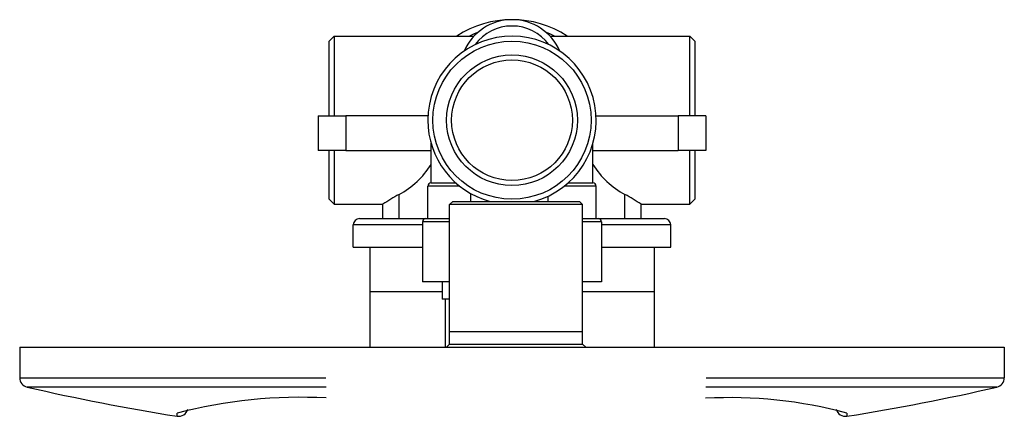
# Model space of a CAD drawing. Header units: millimetres. Extents: x -0.078 to 0.077, y -0.033 to 0.029.
import ezdxf

# ---------------------------------------------------------------- set-up
doc = ezdxf.new("R2010")
doc.units = ezdxf.units.MM
doc.layers.add('BLOCKS', color=3, linetype='Continuous')

msp = doc.modelspace()

# ---------------------------------------------------------------- linework, layer by layer
at = {"layer": 'BLOCKS'}
for p, q in [((-0.02944302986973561, 0.02573999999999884), (-0.0286430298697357, 0.02653999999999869)), ((-0.0286430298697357, 0.02653999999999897), (-0.0286430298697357, 0.01400000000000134)), ((-0.0286430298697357, 0.02653999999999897), (-0.006633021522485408, 0.02653999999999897)), ((0.005346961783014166, 0.02653999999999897), (0.02735697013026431, 0.02653999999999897)), ((0.02735697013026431, 0.01400000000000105), (0.02735697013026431, 0.02653999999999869)), ((0.0281569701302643, 0.02573999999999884), (0.02735697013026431, 0.02653999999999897)), ((-0.02944302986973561, 0.01400000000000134), (-0.02944302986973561, 0.02573999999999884)), ((0.0281569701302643, 0.02573999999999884), (0.0281569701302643, 0.01400000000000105)), ((-0.03114302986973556, 0.01400000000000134), (-0.03114302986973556, 0.008500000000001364)), ((-0.03114302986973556, 0.01400000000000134), (-0.02678302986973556, 0.01400000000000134)), ((-0.02678302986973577, 0.01400000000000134), (-0.02678302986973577, 0.008500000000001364)), ((-0.01387399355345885, 0.01400000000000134), (-0.02678302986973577, 0.01400000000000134)), ((0.01258793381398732, 0.01400000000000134), (0.02549697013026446, 0.01400000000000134)), ((0.02549697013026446, 0.01400000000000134), (0.02549697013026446, 0.008500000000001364)), ((0.02985697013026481, 0.01400000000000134), (0.02549697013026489, 0.01400000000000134)), ((0.02985697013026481, 0.01400000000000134), (0.02985697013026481, 0.008500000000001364)), ((-0.01339302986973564, 0.003400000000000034), (-0.01339302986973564, 0.009684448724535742)), ((0.01210697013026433, 0.003400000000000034), (0.01210697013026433, 0.009684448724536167)), ((-0.02678302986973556, 0.008500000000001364), (-0.03114302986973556, 0.008500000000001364)), ((-0.02944302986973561, 0.000839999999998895), (-0.02944302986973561, 0.008500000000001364)), ((-0.0286430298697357, 0.008500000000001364), (-0.0286430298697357, 3.999999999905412e-05)), ((-0.02678302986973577, 0.008500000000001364), (-0.01339302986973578, 0.008500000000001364)), ((0.01210697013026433, 0.008500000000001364), (0.02549697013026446, 0.008500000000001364)), ((0.02985697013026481, 0.008500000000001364), (0.02549697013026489, 0.008500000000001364)), ((0.02735697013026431, 3.999999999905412e-05), (0.02735697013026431, 0.008500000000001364)), ((0.0281569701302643, 0.00850000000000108), (0.0281569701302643, 0.0008399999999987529)), ((-0.01339302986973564, 0.003400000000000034), (-0.009460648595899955, 0.003400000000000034)), ((0.008174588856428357, 0.003400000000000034), (0.01210697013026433, 0.003400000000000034)), ((-0.01842049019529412, -0.002199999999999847), (-0.01842049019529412, 0.001592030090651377)), ((-0.008865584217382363, 0.002900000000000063), (-0.01389302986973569, 0.002900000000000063)), ((-0.01389302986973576, -0.002200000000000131), (-0.01389302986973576, 0.002900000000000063)), ((-0.007180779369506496, 0.001765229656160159), (-0.007180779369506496, 0.0004999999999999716)), ((0.0126069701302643, 0.002900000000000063), (0.007579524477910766, 0.002900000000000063)), ((0.01260697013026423, -0.002200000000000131), (0.01260697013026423, 0.002900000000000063)), ((0.01713443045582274, -0.002199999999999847), (0.01713443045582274, 0.001592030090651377)), ((-0.02944302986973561, 0.000839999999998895), (-0.0286430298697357, 3.999999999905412e-05)), ((-0.0286430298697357, 3.999999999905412e-05), (-0.02099795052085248, 3.999999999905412e-05)), ((-0.02099795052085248, -0.002200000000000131), (-0.02099795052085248, 3.999999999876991e-05)), ((-0.009977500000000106, 0.0004999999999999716), (-0.01047750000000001, 0)), ((-0.01047750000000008, -0.02), (-0.01047750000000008, 0)), ((0.01047750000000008, 0), (-0.01047750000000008, 0)), ((-0.009977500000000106, 0.0004999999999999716), (0.009977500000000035, 0.0004999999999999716)), ((0.005019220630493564, 0.00131079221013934), (0.005019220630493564, 0.0004999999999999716)), ((0.009977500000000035, 0.0004999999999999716), (0.01047750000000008, 0)), ((0.01047750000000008, -0.02), (0.01047750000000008, 0)), ((0.0197118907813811, -0.002199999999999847), (0.0197118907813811, 3.999999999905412e-05)), ((0.0197118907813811, 3.999999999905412e-05), (0.02735697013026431, 3.999999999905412e-05)), ((0.0281569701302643, 0.0008399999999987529), (0.02735697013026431, 3.999999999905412e-05)), ((-0.02464302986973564, -0.002200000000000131), (-0.01424302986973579, -0.002200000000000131)), ((-0.01047750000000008, -0.002700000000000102), (-0.01474302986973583, -0.002700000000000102)), ((-0.01474302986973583, -0.002700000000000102), (-0.01474302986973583, -0.01220000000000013)), ((-0.01424302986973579, -0.002200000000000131), (-0.01047750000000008, -0.002200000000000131)), ((0.01047750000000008, -0.002200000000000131), (0.01295697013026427, -0.002200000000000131)), ((0.01345697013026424, -0.002700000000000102), (0.01047750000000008, -0.002700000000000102)), ((0.01295697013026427, -0.002200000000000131), (0.02335697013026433, -0.002200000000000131)), ((0.01345697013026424, -0.002700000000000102), (0.01345697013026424, -0.01220000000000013)), ((-0.02564302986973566, -0.006700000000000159), (-0.02564302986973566, -0.003200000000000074)), ((-0.01474302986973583, -0.003200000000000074), (-0.02564302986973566, -0.003200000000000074)), ((0.02435697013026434, -0.003200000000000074), (0.01345697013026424, -0.003200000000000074)), ((0.02435697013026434, -0.006700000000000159), (0.02435697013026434, -0.003200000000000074)), ((-0.02564302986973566, -0.006700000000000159), (-0.01474302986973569, -0.006700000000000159)), ((-0.02301802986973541, -0.006700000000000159), (-0.02301802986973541, -0.01377623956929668)), ((0.01345697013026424, -0.006700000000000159), (0.02435697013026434, -0.006700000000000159)), ((0.02173197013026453, -0.006700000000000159), (0.02173197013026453, -0.01377623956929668)), ((-0.01047750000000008, -0.01220000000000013), (-0.01474302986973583, -0.01220000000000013)), ((-0.01164302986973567, -0.01220000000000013), (-0.01164302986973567, -0.01490000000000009)), ((0.01345697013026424, -0.01220000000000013), (0.01047750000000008, -0.01220000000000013)), ((-0.02301802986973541, -0.01377623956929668), (-0.02301802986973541, -0.0225)), ((-0.01164302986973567, -0.01377623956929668), (-0.02301802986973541, -0.01377623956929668)), ((0.02173197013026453, -0.01377623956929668), (0.01047750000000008, -0.01377623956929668)), ((0.02173197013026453, -0.01377623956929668), (0.02173197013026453, -0.0225)), ((-0.01047750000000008, -0.01490000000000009), (-0.01164302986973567, -0.01490000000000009)), ((-0.0111430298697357, -0.01490000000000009), (-0.0111430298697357, -0.0225)), ((-0.01047750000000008, -0.02200000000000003), (-0.01047750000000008, -0.02)), ((-0.01047750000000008, -0.02), (0.01047750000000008, -0.02)), ((0.01047750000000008, -0.02200000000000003), (0.01047750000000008, -0.02)), ((-0.07814302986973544, -0.0225), (-0.07814302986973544, -0.02730998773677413)), ((-0.07814302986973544, -0.0225), (-0.03, -0.0225)), ((-0.03, -0.0225), (0, -0.0225)), ((-0.01047750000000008, -0.02200000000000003), (-0.01097749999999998, -0.0225)), ((-0.01047750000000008, -0.02200000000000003), (0.01047750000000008, -0.02200000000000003)), ((0, -0.0225), (0.03000000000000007, -0.0225)), ((0.01047750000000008, -0.02200000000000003), (0.01097750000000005, -0.0225)), ((0.03000000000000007, -0.0225), (0.07685697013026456, -0.0225)), ((0.07685697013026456, -0.0225), (0.07685697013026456, -0.02730998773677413)), ((-0.07814302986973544, -0.02730998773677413), (-0.02995311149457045, -0.02730998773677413)), ((0.02993514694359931, -0.02730998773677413), (0.07685697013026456, -0.02730998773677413)), ((-0.02992097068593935, -0.02877127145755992), (-0.07698162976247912, -0.02877127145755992)), ((0.07569557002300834, -0.02877127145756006), (0.02989251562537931, -0.02877127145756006)), ((-0.05337693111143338, -0.03336318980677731), (-0.05337693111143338, -0.03287353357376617)), ((0.05209087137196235, -0.03287353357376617), (0.05209087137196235, -0.03336318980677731))]:
    msp.add_line(p, q, dxfattribs=at)
for radius in [0.01244999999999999, 0.01030000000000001, 0.0095]:
    msp.add_circle((-0.0006430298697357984, 0.01328999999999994), radius, dxfattribs=at)
for centre, radius, start, end in [((-0.0006430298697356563, 0.01328999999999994), 0.01585, 56.71615663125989, 123.2838433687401), ((-0.0006430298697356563, 0.02094000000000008), 0.008200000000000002, 23.38697596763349, 156.6130240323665), ((-0.0006430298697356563, 0.02094000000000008), 0.007200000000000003, 36.28956407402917, 143.7104359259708), ((-0.0006430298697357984, 0.01328999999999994), 0.01325, 285.141647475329, 180), ((-0.0006430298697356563, 0.01328999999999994), 0.01485, 111.2164716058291, 116.8418954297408), ((-0.0006430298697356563, 0.01328999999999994), 0.01485, 63.15810457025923, 68.78352839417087), ((-0.0006430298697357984, 0.01328999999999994), 0.01325, 180, 254.858352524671), ((-0.02464302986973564, 0.01328999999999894), 0.01325, 298.0099984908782, 328.1092081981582), ((0.02335697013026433, 0.01328999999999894), 0.01325, 211.8907918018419, 241.9900015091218), ((-0.01339302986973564, 0.002900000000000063), 0.0005, 90, 180), ((0.01210697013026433, 0.002900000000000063), 0.0005, 0, 90), ((-0.003003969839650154, -0.02692643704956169), 0.03241869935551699, 118.3947805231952, 123.7141196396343), ((0.001717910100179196, -0.02692643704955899), 0.03241869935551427, 56.28588036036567, 61.60521947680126), ((-0.02464302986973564, -0.003200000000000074), 0.001, 90, 180), ((-0.01424302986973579, -0.002700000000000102), 0.0005, 90, 180), ((0.01295697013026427, -0.002700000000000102), 0.0005, 0, 90), ((0.02335697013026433, -0.003200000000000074), 0.001, 0, 90), ((-0.07664302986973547, -0.02730998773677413), 0.0015, 180, 256.9539996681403), ((0.07535697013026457, -0.02730998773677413), 0.0015, 283.0460003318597, 0), ((-0.0006430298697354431, 0.300680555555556), 0.3381805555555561, 256.9539996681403, 261.0290214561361), ((-0.0006430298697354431, 0.300680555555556), 0.3381805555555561, 278.9709785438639, 283.0460003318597), ((-0.03390414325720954, -0.1076827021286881), 0.07730201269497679, 87.0108861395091, 104.5902875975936), ((0.03358377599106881, -0.1018440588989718), 0.07141040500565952, 74.97946326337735, 93.01392011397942), ((-0.05314302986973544, -0.03188153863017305), 0.0015, 261.0290214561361, 344.7701348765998), ((0.05185697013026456, -0.03188153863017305), 0.0015, 195.2138643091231, 278.9709785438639)]:
    msp.add_arc(centre, radius, start, end, dxfattribs=at)

doc.saveas('drawing.dxf')
